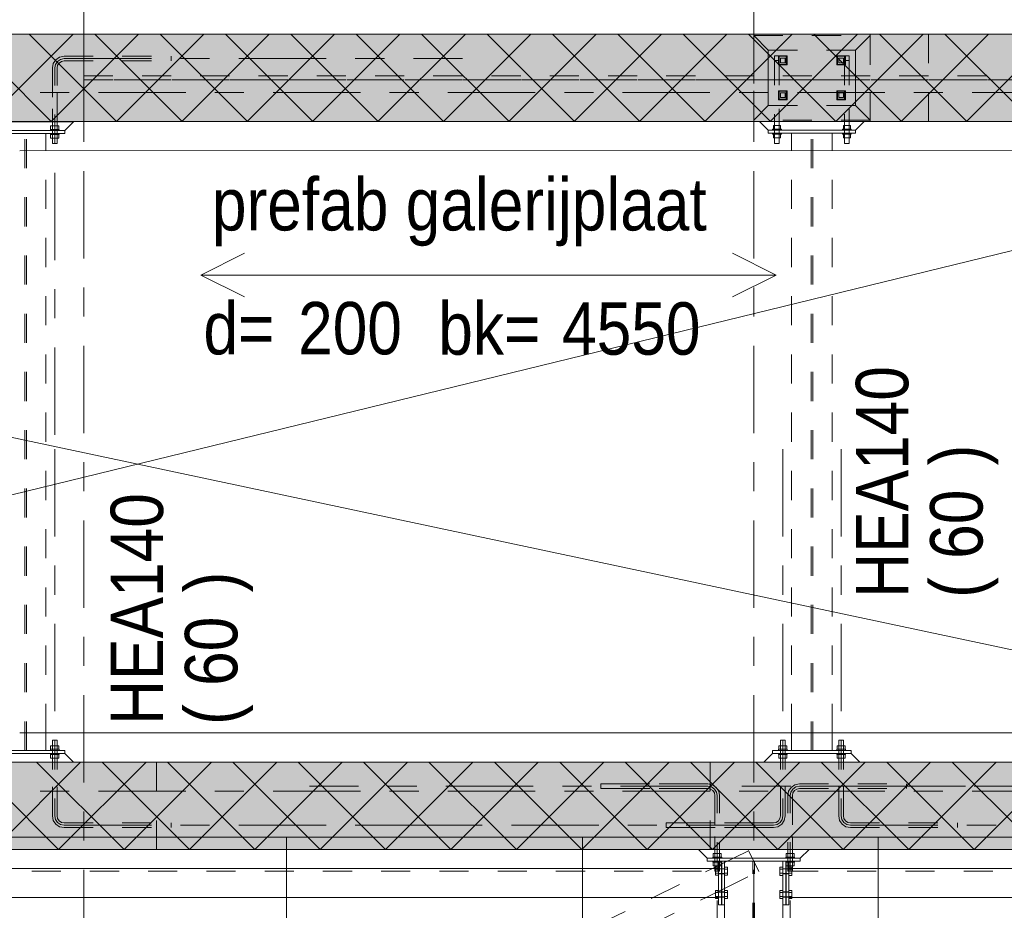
# Model space of a CAD drawing. Header units: millimetres. Extents: x -923 to -82, y -1402 to -808.
# Tile 67 of 109: x -638 to -604, y -945 to -915. Entities that reach past the tile are written whole.
import ezdxf

# ---------------------------------------------------------------- set-up
doc = ezdxf.new("R2010")
doc.units = ezdxf.units.MM
for name, pattern in [('XKITLINE00', [0]), ('XKITLINE01', [4, 1, -1, 1, -1]), ('XKITLINE02', [4, 2, -2]), ('XKITLINE03', [6, 3, -1, 1, -1])]:
    doc.linetypes.add(name, pattern=pattern)
for name, color, linetype, lineweight in [('Bout', 3, 'Continuous', 0), ('Grafisch object', 3, 'Continuous', 0), ('Onderdeel', 2, 'Continuous', 0), ('Onderdeel label', 2, 'Continuous', 0), ('Stramien', 4, 'Continuous', 0)]:
    doc.layers.add(name, color=color, linetype=linetype, lineweight=lineweight)
doc.styles.add('ARIAL', font='arial.ttf')

msp = doc.modelspace()

# ---------------------------------------------------------------- hatches: boundary and pattern name
at = {"layer": 'Onderdeel'}
for points in [[(-513.815, -918.318), (-690.317, -918.307), (-690.317, -915.307), (-513.815, -915.318)], [(-480.816, -943.316), (-687.816, -943.316), (-687.816, -940.316), (-480.816, -940.316)]]:
    msp.add_hatch(color=256, dxfattribs=at).paths.add_polyline_path(points, flags=17)

# ---------------------------------------------------------------- linework, layer by layer
at = {"layer": 'Bout', "linetype": 'XKITLINE02', "lineweight": 0}
for p, q in [((-613.524, -943.927), (-613.624, -943.927)), ((-613.624, -944.204), (-613.624, -943.927)), ((-613.624, -943.997), (-613.524, -943.997)), ((-613.624, -944.135), (-613.524, -944.135)), ((-613.624, -944.204), (-613.524, -944.204)), ((-613.524, -944.204), (-613.524, -943.927)), ((-613.524, -943.976), (-613.424, -943.976)), ((-613.524, -943.986), (-613.314, -943.986)), ((-613.524, -944.146), (-613.314, -944.146)), ((-613.524, -944.156), (-613.424, -944.156)), ((-613.424, -944.156), (-613.424, -943.976)), ((-613.414, -943.976), (-613.314, -943.976)), ((-613.414, -944.156), (-613.414, -943.976)), ((-613.414, -944.156), (-613.314, -944.156)), ((-613.214, -943.927), (-613.314, -943.927)), ((-613.314, -944.204), (-613.314, -943.927)), ((-613.314, -943.997), (-613.214, -943.997)), ((-613.314, -944.135), (-613.214, -944.135)), ((-613.314, -944.204), (-613.214, -944.204)), ((-613.214, -944.204), (-613.214, -943.927)), ((-611.414, -943.928), (-611.414, -944.205)), ((-611.414, -943.928), (-611.314, -943.928)), ((-611.414, -943.997), (-611.314, -943.997)), ((-611.414, -944.136), (-611.314, -944.136)), ((-611.414, -944.205), (-611.314, -944.205)), ((-611.314, -944.205), (-611.314, -943.928)), ((-611.314, -943.976), (-611.214, -943.976)), ((-611.314, -943.986), (-611.214, -943.986)), ((-611.314, -944.146), (-611.214, -944.146)), ((-611.314, -944.156), (-611.214, -944.156)), ((-611.214, -944.156), (-611.214, -943.976)), ((-611.204, -943.976), (-611.104, -943.976)), ((-611.204, -944.156), (-611.204, -943.976)), ((-611.204, -943.986), (-611.104, -943.986)), ((-611.204, -944.146), (-611.104, -944.146)), ((-611.204, -944.156), (-611.104, -944.156)), ((-611.104, -943.928), (-611.104, -944.205)), ((-611.104, -943.928), (-611.004, -943.928)), ((-611.104, -943.997), (-611.004, -943.997)), ((-611.104, -944.136), (-611.004, -944.136)), ((-611.104, -944.205), (-611.004, -944.205)), ((-611.004, -944.205), (-611.004, -943.928)), ((-613.524, -944.727), (-613.624, -944.727)), ((-613.624, -945.004), (-613.624, -944.727)), ((-613.624, -944.797), (-613.524, -944.797)), ((-613.524, -945.004), (-613.524, -944.727)), ((-613.524, -944.776), (-613.424, -944.776)), ((-613.524, -944.786), (-613.424, -944.786)), ((-613.424, -944.956), (-613.424, -944.776)), ((-613.414, -944.776), (-613.314, -944.776)), ((-613.414, -944.956), (-613.414, -944.776)), ((-613.414, -944.786), (-613.314, -944.786)), ((-613.214, -944.727), (-613.314, -944.727)), ((-613.314, -945.004), (-613.314, -944.727)), ((-613.314, -944.797), (-613.214, -944.797)), ((-613.214, -945.004), (-613.214, -944.727)), ((-611.414, -944.728), (-611.414, -945.005)), ((-611.414, -944.728), (-611.314, -944.728)), ((-611.414, -944.797), (-611.314, -944.797)), ((-611.314, -945.005), (-611.314, -944.728)), ((-611.314, -944.776), (-611.214, -944.776)), ((-611.314, -944.786), (-611.214, -944.786)), ((-611.214, -944.956), (-611.214, -944.776)), ((-611.204, -944.776), (-611.104, -944.776)), ((-611.204, -944.956), (-611.204, -944.776)), ((-611.204, -944.786), (-611.104, -944.786)), ((-611.104, -944.728), (-611.104, -945.005)), ((-611.104, -944.728), (-611.004, -944.728)), ((-611.104, -944.797), (-611.004, -944.797)), ((-611.004, -945.005), (-611.004, -944.728)), ((-613.624, -944.935), (-613.524, -944.935)), ((-613.524, -945.004), (-613.624, -945.004)), ((-613.524, -944.946), (-613.424, -944.946)), ((-613.524, -944.956), (-613.424, -944.956)), ((-613.414, -944.946), (-613.314, -944.946)), ((-613.414, -944.956), (-613.314, -944.956)), ((-613.314, -944.935), (-613.214, -944.935)), ((-613.314, -945.004), (-613.214, -945.004)), ((-611.414, -944.936), (-611.314, -944.936)), ((-611.414, -945.005), (-611.314, -945.005)), ((-611.314, -944.946), (-611.214, -944.946)), ((-611.314, -944.956), (-611.214, -944.956)), ((-611.204, -944.946), (-611.104, -944.946)), ((-611.204, -944.956), (-611.104, -944.956)), ((-611.104, -944.936), (-611.004, -944.936)), ((-611.104, -945.005), (-611.004, -945.005))]:
    msp.add_line(p, q, dxfattribs=at)
at = {"layer": 'Bout', "linetype": 'XKITLINE00', "lineweight": 0}
for p, q in [((-611.214, -943.986), (-611.204, -943.986)), ((-611.214, -944.146), (-611.204, -944.146)), ((-613.424, -944.786), (-613.414, -944.786)), ((-611.214, -944.786), (-611.204, -944.786)), ((-613.624, -944.966), (-613.624, -944.966)), ((-613.424, -944.946), (-613.414, -944.946)), ((-611.214, -944.946), (-611.204, -944.946))]:
    msp.add_line(p, q, dxfattribs=at)
at = {"layer": 'Grafisch object', "linetype": 'XKITLINE00', "lineweight": 0}
for p, q in [((-585.307, -918.317), (-689.79, -918.317)), ((-585.315, -918.326), (-689.316, -943.716)), ((-688.82, -918.314), (-585.315, -940.316)), ((-689.79, -940.316), (-585.307, -940.316)), ((-597.224, -942.893), (-689.317, -942.893)), ((-628.357, -968.814), (-628.357, -942.893)), ((-618.197, -968.814), (-618.197, -942.893)), ((-608.037, -968.814), (-608.037, -942.893))]:
    msp.add_line(p, q, dxfattribs=at)
at = {"layer": 'Onderdeel', "linetype": 'XKITLINE00', "lineweight": 0}
for p, q in [((-690.317, -915.307), (-513.815, -915.318)), ((-636.432, -918.31), (-639.433, -915.31)), ((-638.684, -918.31), (-635.684, -915.31)), ((-634.187, -918.31), (-637.187, -915.31)), ((-636.439, -918.31), (-633.439, -915.31)), ((-631.942, -918.311), (-634.942, -915.31)), ((-634.194, -918.31), (-631.195, -915.311)), ((-629.697, -918.311), (-632.697, -915.311)), ((-631.949, -918.311), (-628.95, -915.311)), ((-627.452, -918.311), (-630.452, -915.311)), ((-629.704, -918.311), (-626.705, -915.311)), ((-625.206, -918.311), (-628.207, -915.311)), ((-627.46, -918.311), (-624.46, -915.311)), ((-622.961, -918.311), (-625.961, -915.311)), ((-625.215, -918.311), (-622.215, -915.311)), ((-620.716, -918.311), (-623.716, -915.311)), ((-622.97, -918.311), (-619.97, -915.311)), ((-618.471, -918.311), (-621.471, -915.311)), ((-620.725, -918.311), (-617.725, -915.311)), ((-616.226, -918.312), (-619.226, -915.311)), ((-618.48, -918.311), (-615.48, -915.312)), ((-613.98, -918.312), (-616.981, -915.312)), ((-616.235, -918.312), (-613.235, -915.312)), ((-611.735, -918.312), (-614.735, -915.312)), ((-613.99, -918.312), (-610.99, -915.312)), ((-609.49, -918.312), (-612.49, -915.312)), ((-611.745, -918.312), (-608.745, -915.312)), ((-607.245, -918.312), (-610.245, -915.312)), ((-609.5, -918.312), (-606.5, -915.312)), ((-605, -918.312), (-608, -915.312)), ((-607.255, -918.312), (-604.255, -915.312)), ((-602.754, -918.312), (-605.755, -915.312)), ((-605.01, -918.312), (-602.011, -915.312)), ((-690.317, -918.307), (-513.815, -918.318)), ((-689.317, -918.314), (-585.315, -918.317)), ((-638.964, -918.324), (-635.664, -918.324)), ((-636.394, -918.324), (-636.394, -918.315)), ((-636.234, -918.324), (-636.234, -918.315)), ((-635.664, -918.324), (-635.964, -918.624)), ((-635.315, -918.314), (-635.315, -918.31)), ((-635.315, -918.314), (-584.854, -918.314)), ((-611.815, -918.614), (-612.112, -918.316)), ((-608.815, -918.614), (-608.518, -918.316)), ((-635.964, -918.624), (-638.664, -918.624)), ((-638.664, -918.624), (-635.964, -918.624)), ((-638.664, -918.724), (-635.964, -918.724)), ((-636.614, -918.724), (-636.614, -919.316)), ((-636.464, -918.764), (-636.464, -918.724)), ((-636.164, -918.764), (-636.464, -918.764)), ((-636.453, -918.884), (-636.453, -918.764)), ((-636.176, -918.884), (-636.176, -918.764)), ((-636.164, -918.764), (-636.164, -918.724)), ((-635.964, -918.724), (-635.964, -918.624)), ((-608.815, -918.614), (-611.815, -918.614)), ((-611.815, -918.714), (-611.815, -918.614)), ((-611.815, -918.614), (-608.815, -918.614)), ((-608.815, -918.714), (-611.815, -918.714)), ((-611.665, -918.754), (-611.665, -918.714)), ((-611.365, -918.754), (-611.665, -918.754)), ((-611.635, -918.874), (-611.635, -918.754)), ((-611.395, -918.874), (-611.395, -918.754)), ((-611.365, -918.754), (-611.365, -918.714)), ((-611.015, -919.314), (-611.015, -918.714)), ((-609.615, -918.714), (-609.615, -919.314)), ((-609.265, -918.714), (-609.265, -918.754)), ((-609.265, -918.754), (-608.965, -918.754)), ((-609.235, -918.754), (-609.235, -918.874)), ((-608.995, -918.754), (-608.995, -918.874)), ((-608.965, -918.714), (-608.965, -918.754)), ((-608.815, -918.614), (-608.815, -918.714)), ((-636.176, -918.884), (-636.453, -918.884)), ((-636.394, -919.074), (-636.394, -918.884)), ((-636.234, -919.074), (-636.394, -919.074)), ((-636.234, -919.074), (-636.234, -918.884)), ((-611.395, -918.874), (-611.635, -918.874)), ((-611.595, -918.874), (-611.595, -919.064)), ((-611.595, -919.064), (-611.435, -919.064)), ((-611.435, -919.064), (-611.435, -918.874)), ((-609.235, -918.874), (-608.995, -918.874)), ((-609.195, -919.064), (-609.195, -918.874)), ((-609.035, -919.064), (-609.195, -919.064)), ((-609.035, -918.874), (-609.035, -919.064)), ((-637.516, -919.316), (-597.318, -919.313)), ((-598.507, -939.314), (-637.516, -939.314)), ((-636.614, -939.916), (-636.614, -939.314)), ((-611.015, -939.916), (-611.015, -939.314)), ((-609.615, -939.916), (-609.615, -939.314)), ((-636.453, -939.756), (-636.176, -939.756)), ((-636.453, -939.756), (-636.453, -939.876)), ((-636.394, -939.566), (-636.234, -939.566)), ((-636.394, -939.756), (-636.394, -939.566)), ((-636.234, -939.756), (-636.234, -939.566)), ((-636.176, -939.756), (-636.176, -939.876)), ((-611.454, -939.756), (-611.176, -939.756)), ((-611.454, -939.756), (-611.454, -939.876)), ((-611.395, -939.566), (-611.235, -939.566)), ((-611.395, -939.756), (-611.395, -939.566)), ((-611.235, -939.756), (-611.235, -939.566)), ((-611.176, -939.876), (-611.176, -939.756)), ((-609.454, -939.756), (-609.176, -939.756)), ((-609.454, -939.756), (-609.454, -939.876)), ((-609.395, -939.566), (-609.235, -939.566)), ((-609.395, -939.756), (-609.395, -939.566)), ((-609.235, -939.756), (-609.235, -939.566)), ((-609.176, -939.756), (-609.176, -939.876)), ((-638.664, -939.916), (-635.964, -939.916)), ((-638.664, -940.016), (-635.964, -940.016)), ((-635.964, -940.016), (-638.664, -940.016)), ((-636.464, -939.876), (-636.164, -939.876)), ((-636.464, -939.876), (-636.464, -939.916)), ((-636.164, -939.876), (-636.164, -939.916)), ((-635.964, -940.016), (-635.964, -939.916)), ((-635.664, -940.316), (-635.964, -940.016)), ((-611.665, -940.016), (-611.965, -940.316)), ((-611.665, -940.016), (-611.665, -939.916)), ((-611.665, -939.916), (-608.965, -939.916)), ((-611.665, -940.016), (-608.965, -940.016)), ((-608.965, -940.016), (-611.665, -940.016)), ((-611.465, -939.876), (-611.165, -939.876)), ((-611.465, -939.876), (-611.465, -939.916)), ((-611.165, -939.916), (-611.165, -939.876)), ((-609.465, -939.876), (-609.165, -939.876)), ((-609.465, -939.876), (-609.465, -939.916)), ((-609.165, -939.876), (-609.165, -939.916)), ((-608.965, -940.016), (-608.965, -939.916)), ((-608.665, -940.316), (-608.965, -940.016)), ((-687.816, -940.316), (-480.816, -940.316)), ((-636.179, -943.316), (-639.179, -940.316)), ((-638.424, -943.316), (-635.424, -940.316)), ((-633.934, -943.316), (-636.934, -940.316)), ((-636.179, -943.316), (-633.179, -940.316)), ((-631.689, -943.316), (-634.689, -940.316)), ((-633.934, -943.316), (-630.934, -940.316)), ((-629.444, -943.316), (-632.444, -940.316)), ((-631.689, -943.316), (-628.689, -940.316)), ((-627.199, -943.316), (-630.199, -940.316)), ((-629.444, -943.316), (-626.444, -940.316)), ((-624.954, -943.316), (-627.954, -940.316)), ((-627.199, -943.316), (-624.199, -940.316)), ((-622.709, -943.316), (-625.709, -940.316)), ((-624.954, -943.316), (-621.954, -940.316)), ((-620.464, -943.316), (-623.464, -940.316)), ((-622.709, -943.316), (-619.709, -940.316)), ((-618.219, -943.316), (-621.219, -940.316)), ((-620.464, -943.316), (-617.464, -940.316)), ((-615.974, -943.316), (-618.974, -940.316)), ((-618.219, -943.316), (-615.219, -940.316)), ((-613.729, -943.316), (-616.729, -940.316)), ((-615.974, -943.316), (-612.974, -940.316)), ((-611.484, -943.316), (-614.484, -940.316)), ((-613.729, -943.316), (-610.729, -940.316)), ((-609.239, -943.316), (-612.239, -940.316)), ((-611.484, -943.316), (-608.484, -940.316)), ((-606.993, -943.316), (-609.993, -940.316)), ((-609.239, -943.316), (-606.239, -940.316)), ((-604.748, -943.316), (-607.748, -940.316)), ((-606.993, -943.316), (-603.993, -940.316)), ((-602.503, -943.316), (-605.503, -940.316)), ((-604.748, -943.316), (-601.748, -940.316)), ((-480.816, -943.316), (-687.816, -943.316)), ((-613.914, -943.616), (-614.214, -943.316)), ((-610.714, -943.616), (-610.414, -943.316)), ((-613.914, -943.616), (-610.714, -943.616)), ((-610.714, -943.616), (-613.914, -943.616)), ((-613.914, -943.616), (-613.914, -943.716)), ((-613.914, -943.716), (-613.524, -943.716)), ((-613.714, -943.756), (-613.714, -943.716)), ((-613.714, -943.756), (-613.524, -943.756)), ((-613.703, -943.876), (-613.703, -943.756)), ((-613.703, -943.876), (-613.524, -943.876)), ((-613.644, -943.966), (-613.644, -943.876)), ((-613.524, -943.716), (-613.424, -943.716)), ((-613.524, -943.966), (-613.524, -943.716)), ((-613.424, -943.716), (-610.714, -943.716)), ((-613.424, -943.716), (-613.424, -945.216)), ((-613.424, -943.756), (-613.414, -943.756)), ((-613.424, -943.816), (-613.414, -943.811)), ((-613.414, -943.756), (-613.414, -943.716)), ((-613.414, -944.966), (-613.414, -943.756)), ((-613.314, -944.966), (-613.314, -943.716)), ((-611.314, -943.716), (-611.314, -944.966)), ((-611.314, -943.716), (-611.214, -943.716)), ((-611.214, -943.716), (-611.214, -943.756)), ((-611.214, -943.756), (-611.204, -943.756)), ((-611.214, -944.966), (-611.214, -943.756)), ((-611.204, -943.716), (-611.104, -943.716)), ((-611.204, -945.216), (-611.204, -943.716)), ((-611.104, -943.966), (-611.104, -943.716)), ((-611.104, -943.756), (-610.914, -943.756)), ((-611.104, -943.876), (-610.926, -943.876)), ((-610.984, -943.966), (-610.984, -943.876)), ((-610.926, -943.876), (-610.926, -943.756)), ((-610.914, -943.756), (-610.914, -943.716)), ((-610.714, -943.716), (-610.714, -943.616)), ((-613.524, -943.966), (-661.104, -943.966)), ((-613.728, -943.966), (-613.644, -943.925)), ((-613.524, -944.966), (-613.524, -943.966)), ((-611.104, -943.966), (-598.804, -943.966)), ((-611.104, -944.966), (-611.104, -943.966)), ((-613.424, -944.708), (-613.414, -944.703)), ((-661.104, -944.966), (-613.524, -944.966)), ((-615.762, -944.966), (-615.761, -944.966)), ((-613.949, -944.966), (-613.949, -944.966)), ((-613.524, -945.216), (-613.524, -944.966)), ((-613.424, -945.216), (-613.524, -945.216)), ((-611.104, -945.216), (-611.204, -945.216)), ((-598.434, -944.966), (-611.104, -944.966)), ((-611.104, -944.966), (-611.104, -945.216))]:
    msp.add_line(p, q, dxfattribs=at)
at = {"layer": 'Onderdeel', "linetype": 'XKITLINE01', "lineweight": 0}
for p, q in [((-657.806, -915.309), (-612.315, -915.31)), ((-635.315, -918.31), (-635.315, -915.31)), ((-635.315, -918.31), (-635.315, -915.31)), ((-635.315, -915.314), (-635.315, -916.741)), ((-635.315, -915.314), (-469.027, -915.314)), ((-514.815, -915.314), (-635.315, -915.314)), ((-635.315, -915.314), (-635.315, -916.326)), ((-635.315, -918.31), (-635.315, -915.314)), ((-635.315, -915.314), (-584.853, -915.314)), ((-612.315, -918.31), (-612.315, -915.31)), ((-612.315, -915.31), (-606.316, -915.311)), ((-611.815, -915.864), (-612.315, -915.364)), ((-612.315, -918.264), (-612.315, -915.364)), ((-612.315, -915.364), (-608.315, -915.364)), ((-608.815, -915.864), (-608.315, -915.364)), ((-608.315, -918.311), (-608.315, -915.311)), ((-608.315, -915.364), (-608.315, -918.264)), ((-606.316, -918.311), (-606.316, -915.311)), ((-636.277, -916.192), (-636.147, -916.105)), ((-636.277, -916.192), (-636.147, -916.105)), ((-636.147, -916.105), (-635.994, -916.074)), ((-636.147, -916.105), (-635.994, -916.074)), ((-635.994, -916.074), (-632.314, -916.074)), ((-635.994, -916.074), (-632.314, -916.074)), ((-632.314, -916.234), (-632.314, -916.074)), ((-632.314, -916.074), (-632.314, -916.234)), ((-608.815, -915.864), (-611.815, -915.864)), ((-611.815, -915.864), (-611.815, -917.764)), ((-611.815, -917.764), (-611.815, -915.864)), ((-608.815, -915.864), (-611.815, -915.864)), ((-611.595, -916.064), (-611.435, -916.064)), ((-611.595, -916.064), (-611.595, -918.874)), ((-611.435, -916.064), (-611.595, -916.064)), ((-611.595, -916.064), (-611.595, -919.064)), ((-611.165, -916.064), (-611.465, -916.064)), ((-611.465, -916.064), (-611.465, -916.364)), ((-611.165, -916.064), (-611.465, -916.064)), ((-611.465, -916.064), (-611.465, -916.364)), ((-611.435, -918.874), (-611.435, -916.064)), ((-611.435, -916.064), (-611.435, -919.064)), ((-611.195, -916.075), (-611.435, -916.075)), ((-611.435, -916.075), (-611.435, -916.352)), ((-611.195, -916.075), (-611.435, -916.075)), ((-611.435, -916.075), (-611.435, -916.352)), ((-611.235, -916.134), (-611.395, -916.134)), ((-611.395, -916.134), (-611.395, -916.294)), ((-611.235, -916.294), (-611.235, -916.134)), ((-611.195, -916.352), (-611.195, -916.075)), ((-611.195, -916.352), (-611.195, -916.075)), ((-611.165, -916.364), (-611.165, -916.064)), ((-611.165, -916.364), (-611.165, -916.064)), ((-609.165, -916.064), (-609.465, -916.064)), ((-609.465, -916.064), (-609.465, -916.364)), ((-609.165, -916.064), (-609.465, -916.064)), ((-609.465, -916.064), (-609.465, -916.364)), ((-609.195, -916.075), (-609.435, -916.075)), ((-609.435, -916.075), (-609.435, -916.352)), ((-609.195, -916.075), (-609.435, -916.075)), ((-609.435, -916.075), (-609.435, -916.352)), ((-609.235, -916.134), (-609.395, -916.134)), ((-609.395, -916.134), (-609.395, -916.294)), ((-609.235, -916.294), (-609.235, -916.134)), ((-609.195, -916.064), (-609.035, -916.064)), ((-609.195, -916.064), (-609.195, -918.874)), ((-609.035, -916.064), (-609.195, -916.064)), ((-609.195, -916.064), (-609.195, -919.064)), ((-609.195, -916.352), (-609.195, -916.075)), ((-609.195, -916.352), (-609.195, -916.075)), ((-609.165, -916.364), (-609.165, -916.064)), ((-609.165, -916.364), (-609.165, -916.064)), ((-609.035, -918.874), (-609.035, -916.064)), ((-609.035, -919.064), (-609.035, -916.064)), ((-608.815, -915.864), (-608.815, -917.764)), ((-608.815, -917.764), (-608.815, -915.864)), ((-636.364, -916.321), (-636.394, -916.474)), ((-636.394, -916.474), (-636.364, -916.321)), ((-636.394, -918.884), (-636.394, -916.474)), ((-636.394, -916.474), (-636.394, -919.074)), ((-636.277, -916.192), (-636.364, -916.321)), ((-636.364, -916.321), (-636.277, -916.192)), ((-636.234, -916.474), (-636.216, -916.383)), ((-636.216, -916.383), (-636.234, -916.474)), ((-636.234, -918.315), (-636.234, -916.474)), ((-636.234, -919.074), (-636.234, -916.474)), ((-636.216, -916.383), (-636.164, -916.305)), ((-636.164, -916.305), (-636.216, -916.383)), ((-636.164, -916.305), (-636.086, -916.253)), ((-636.164, -916.305), (-636.086, -916.253)), ((-636.086, -916.253), (-635.994, -916.234)), ((-636.086, -916.253), (-635.994, -916.234)), ((-635.994, -916.234), (-632.314, -916.234)), ((-635.994, -916.234), (-632.314, -916.234)), ((-635.315, -916.741), (-635.315, -916.315)), ((-611.595, -916.224), (-611.435, -916.224)), ((-611.595, -916.224), (-611.435, -916.224)), ((-611.465, -916.364), (-611.165, -916.364)), ((-611.465, -916.364), (-611.165, -916.364)), ((-611.435, -916.352), (-611.195, -916.352)), ((-611.435, -916.352), (-611.195, -916.352)), ((-611.395, -916.294), (-611.235, -916.294)), ((-609.465, -916.364), (-609.165, -916.364)), ((-609.465, -916.364), (-609.165, -916.364)), ((-609.435, -916.352), (-609.195, -916.352)), ((-609.435, -916.352), (-609.195, -916.352)), ((-609.395, -916.294), (-609.235, -916.294)), ((-609.195, -916.224), (-609.035, -916.224)), ((-609.195, -916.224), (-609.035, -916.224)), ((-635.315, -916.741), (-469.027, -916.741)), ((-635.315, -916.741), (-585.285, -916.741)), ((-635.315, -916.741), (-469.025, -916.741)), ((-469.027, -916.886), (-635.315, -916.886)), ((-635.315, -916.886), (-635.315, -918.314)), ((-585.285, -916.886), (-635.315, -916.886)), ((-635.315, -916.886), (-635.315, -918.315)), ((-635.315, -916.886), (-469.025, -916.886)), ((-611.165, -917.264), (-611.465, -917.264)), ((-611.465, -917.264), (-611.465, -917.564)), ((-611.165, -917.264), (-611.465, -917.264)), ((-611.465, -917.264), (-611.465, -917.564)), ((-611.195, -917.275), (-611.435, -917.275)), ((-611.435, -917.275), (-611.435, -917.552)), ((-611.195, -917.275), (-611.435, -917.275)), ((-611.435, -917.275), (-611.435, -917.552)), ((-611.235, -917.334), (-611.395, -917.334)), ((-611.395, -917.334), (-611.395, -917.494)), ((-611.395, -917.494), (-611.235, -917.494)), ((-611.235, -917.494), (-611.235, -917.334)), ((-611.195, -917.552), (-611.195, -917.275)), ((-611.195, -917.552), (-611.195, -917.275)), ((-611.165, -917.564), (-611.165, -917.264)), ((-611.165, -917.564), (-611.165, -917.264)), ((-609.165, -917.264), (-609.465, -917.264)), ((-609.465, -917.264), (-609.465, -917.564)), ((-609.165, -917.264), (-609.465, -917.264)), ((-609.465, -917.264), (-609.465, -917.564)), ((-609.195, -917.275), (-609.435, -917.275)), ((-609.435, -917.275), (-609.435, -917.552)), ((-609.195, -917.275), (-609.435, -917.275)), ((-609.435, -917.275), (-609.435, -917.552)), ((-609.235, -917.334), (-609.395, -917.334)), ((-609.395, -917.334), (-609.395, -917.494)), ((-609.395, -917.494), (-609.235, -917.494)), ((-609.235, -917.494), (-609.235, -917.334)), ((-609.195, -917.552), (-609.195, -917.275)), ((-609.195, -917.552), (-609.195, -917.275)), ((-609.165, -917.564), (-609.165, -917.264)), ((-609.165, -917.564), (-609.165, -917.264)), ((-612.315, -918.264), (-611.815, -917.764)), ((-608.815, -917.764), (-611.815, -917.764)), ((-611.815, -917.764), (-608.815, -917.764)), ((-611.465, -917.564), (-611.165, -917.564)), ((-611.465, -917.564), (-611.165, -917.564)), ((-611.435, -917.552), (-611.195, -917.552)), ((-611.435, -917.552), (-611.195, -917.552)), ((-609.465, -917.564), (-609.165, -917.564)), ((-609.465, -917.564), (-609.165, -917.564)), ((-609.435, -917.552), (-609.195, -917.552)), ((-609.435, -917.552), (-609.195, -917.552)), ((-608.315, -918.264), (-608.815, -917.764)), ((-690.317, -918.308), (-612.315, -918.31)), ((-636.453, -918.584), (-636.453, -918.464)), ((-636.176, -918.464), (-636.453, -918.464)), ((-636.453, -918.584), (-636.453, -918.464)), ((-636.453, -918.464), (-636.176, -918.464)), ((-636.234, -918.884), (-636.234, -918.324)), ((-636.176, -918.584), (-636.176, -918.464)), ((-636.176, -918.584), (-636.176, -918.464)), ((-635.315, -918.314), (-469.027, -918.314)), ((-635.315, -918.315), (-585.285, -918.314)), ((-608.315, -918.264), (-612.315, -918.264)), ((-606.316, -918.311), (-612.315, -918.31)), ((-612.115, -918.314), (-608.515, -918.314)), ((-612.112, -918.316), (-612.115, -918.314)), ((-612.115, -918.314), (-612.112, -918.316)), ((-611.635, -918.574), (-611.635, -918.454)), ((-611.395, -918.454), (-611.635, -918.454)), ((-611.635, -918.574), (-611.635, -918.454)), ((-611.635, -918.454), (-611.395, -918.454)), ((-611.395, -918.574), (-611.395, -918.454)), ((-611.395, -918.574), (-611.395, -918.454)), ((-609.235, -918.574), (-609.235, -918.454)), ((-609.235, -918.454), (-608.995, -918.454)), ((-609.235, -918.574), (-609.235, -918.454)), ((-608.995, -918.454), (-609.235, -918.454)), ((-608.995, -918.574), (-608.995, -918.454)), ((-608.995, -918.574), (-608.995, -918.454)), ((-608.518, -918.316), (-608.515, -918.314)), ((-608.515, -918.314), (-608.518, -918.316)), ((-638.014, -918.724), (-636.614, -918.724)), ((-637.342, -939.916), (-637.342, -918.724)), ((-637.287, -939.916), (-637.287, -918.724)), ((-636.464, -918.624), (-636.464, -918.584)), ((-636.164, -918.584), (-636.464, -918.584)), ((-636.464, -918.624), (-636.464, -918.584)), ((-636.464, -918.584), (-636.164, -918.584)), ((-636.164, -918.624), (-636.464, -918.624)), ((-636.464, -918.624), (-636.164, -918.624)), ((-636.164, -918.724), (-636.464, -918.724)), ((-636.464, -918.764), (-636.464, -918.724)), ((-636.464, -918.724), (-636.164, -918.724)), ((-636.464, -918.764), (-636.164, -918.764)), ((-636.176, -918.584), (-636.453, -918.584)), ((-636.453, -918.584), (-636.176, -918.584)), ((-636.176, -918.764), (-636.453, -918.764)), ((-636.453, -918.884), (-636.453, -918.764)), ((-636.453, -918.764), (-636.176, -918.764)), ((-636.176, -918.884), (-636.176, -918.764)), ((-636.164, -918.624), (-636.164, -918.584)), ((-636.164, -918.624), (-636.164, -918.584)), ((-636.164, -918.764), (-636.164, -918.724)), ((-611.665, -918.614), (-611.665, -918.574)), ((-611.365, -918.574), (-611.665, -918.574)), ((-611.665, -918.614), (-611.665, -918.574)), ((-611.665, -918.574), (-611.365, -918.574)), ((-611.365, -918.614), (-611.665, -918.614)), ((-611.665, -918.614), (-611.365, -918.614)), ((-611.365, -918.714), (-611.665, -918.714)), ((-611.665, -918.754), (-611.665, -918.714)), ((-611.665, -918.714), (-611.365, -918.714)), ((-611.665, -918.754), (-611.365, -918.754)), ((-611.395, -918.574), (-611.635, -918.574)), ((-611.635, -918.574), (-611.395, -918.574)), ((-611.395, -918.754), (-611.635, -918.754)), ((-611.635, -918.874), (-611.635, -918.754)), ((-611.635, -918.754), (-611.395, -918.754)), ((-611.395, -918.874), (-611.395, -918.754)), ((-611.365, -918.614), (-611.365, -918.574)), ((-611.365, -918.614), (-611.365, -918.574)), ((-611.365, -918.754), (-611.365, -918.714)), ((-611.015, -918.714), (-609.615, -918.714)), ((-610.343, -939.916), (-610.343, -918.714)), ((-610.288, -939.916), (-610.288, -918.714)), ((-609.265, -918.614), (-609.265, -918.574)), ((-609.265, -918.574), (-608.965, -918.574)), ((-609.265, -918.614), (-609.265, -918.574)), ((-608.965, -918.574), (-609.265, -918.574)), ((-609.265, -918.614), (-608.965, -918.614)), ((-608.965, -918.614), (-609.265, -918.614)), ((-608.965, -918.714), (-609.265, -918.714)), ((-609.265, -918.754), (-609.265, -918.714)), ((-608.965, -918.714), (-609.265, -918.714)), ((-608.965, -918.754), (-609.265, -918.754)), ((-609.235, -918.574), (-608.995, -918.574)), ((-608.995, -918.574), (-609.235, -918.574)), ((-608.995, -918.754), (-609.235, -918.754)), ((-609.235, -918.874), (-609.235, -918.754)), ((-608.995, -918.754), (-609.235, -918.754)), ((-608.995, -918.874), (-608.995, -918.754)), ((-608.965, -918.614), (-608.965, -918.574)), ((-608.965, -918.614), (-608.965, -918.574)), ((-608.965, -918.754), (-608.965, -918.714)), ((-636.453, -918.884), (-636.176, -918.884)), ((-636.394, -919.074), (-636.234, -919.074)), ((-611.635, -918.874), (-611.395, -918.874)), ((-611.435, -919.064), (-611.595, -919.064)), ((-608.995, -918.874), (-609.235, -918.874)), ((-609.195, -919.064), (-609.035, -919.064)), ((-636.614, -939.314), (-636.614, -919.316)), ((-611.015, -939.314), (-611.015, -919.314)), ((-609.615, -939.314), (-609.615, -919.314)), ((-636.176, -939.756), (-636.453, -939.756)), ((-636.453, -939.756), (-636.453, -939.876)), ((-636.234, -939.566), (-636.394, -939.566)), ((-636.394, -939.566), (-636.394, -942.166)), ((-636.394, -942.166), (-636.394, -939.756)), ((-636.234, -939.566), (-636.234, -942.166)), ((-636.234, -942.166), (-636.234, -939.756)), ((-636.176, -939.756), (-636.176, -939.876)), ((-611.454, -939.756), (-611.176, -939.756)), ((-611.454, -939.756), (-611.454, -939.876)), ((-611.395, -939.566), (-611.235, -939.566)), ((-611.395, -939.566), (-611.395, -942.166)), ((-611.395, -942.166), (-611.395, -939.756)), ((-611.235, -939.566), (-611.235, -942.166)), ((-611.235, -942.166), (-611.235, -939.756)), ((-611.176, -939.756), (-611.176, -939.876)), ((-609.176, -939.756), (-609.454, -939.756)), ((-609.454, -939.756), (-609.454, -939.876)), ((-609.235, -939.566), (-609.395, -939.566)), ((-609.395, -939.566), (-609.395, -942.166)), ((-609.395, -942.166), (-609.395, -939.756)), ((-609.235, -939.566), (-609.235, -942.166)), ((-609.235, -942.166), (-609.235, -939.756)), ((-609.176, -939.756), (-609.176, -939.876)), ((-638.014, -939.916), (-636.614, -939.916)), ((-636.164, -939.876), (-636.464, -939.876)), ((-636.464, -939.876), (-636.464, -939.916)), ((-636.164, -939.916), (-636.464, -939.916)), ((-636.464, -939.916), (-636.164, -939.916)), ((-636.164, -940.016), (-636.464, -940.016)), ((-636.464, -940.016), (-636.464, -940.056)), ((-636.464, -940.016), (-636.164, -940.016)), ((-636.464, -940.016), (-636.464, -940.056)), ((-636.164, -940.056), (-636.464, -940.056)), ((-636.464, -940.056), (-636.164, -940.056)), ((-636.176, -939.876), (-636.453, -939.876)), ((-636.453, -939.876), (-636.176, -939.876)), ((-636.176, -940.056), (-636.453, -940.056)), ((-636.453, -940.056), (-636.453, -940.176)), ((-636.453, -940.056), (-636.176, -940.056)), ((-636.453, -940.056), (-636.453, -940.176)), ((-636.176, -940.056), (-636.176, -940.176)), ((-636.176, -940.056), (-636.176, -940.176)), ((-636.164, -939.876), (-636.164, -939.916)), ((-636.164, -940.016), (-636.164, -940.056)), ((-636.164, -940.016), (-636.164, -940.056)), ((-611.465, -939.876), (-611.165, -939.876)), ((-611.465, -939.876), (-611.465, -939.916)), ((-611.465, -939.916), (-611.165, -939.916)), ((-611.465, -939.916), (-611.165, -939.916)), ((-611.165, -940.016), (-611.465, -940.016)), ((-611.465, -940.016), (-611.465, -940.056)), ((-611.465, -940.016), (-611.165, -940.016)), ((-611.465, -940.016), (-611.465, -940.056)), ((-611.165, -940.056), (-611.465, -940.056)), ((-611.465, -940.056), (-611.165, -940.056)), ((-611.454, -939.876), (-611.176, -939.876)), ((-611.454, -939.876), (-611.176, -939.876)), ((-611.454, -940.056), (-611.176, -940.056)), ((-611.454, -940.056), (-611.454, -940.176)), ((-611.176, -940.056), (-611.454, -940.056)), ((-611.454, -940.056), (-611.454, -940.176)), ((-611.176, -940.056), (-611.176, -940.176)), ((-611.176, -940.056), (-611.176, -940.176)), ((-611.165, -939.876), (-611.165, -939.916)), ((-611.165, -940.016), (-611.165, -940.056)), ((-611.165, -940.016), (-611.165, -940.056)), ((-611.015, -939.916), (-609.615, -939.916)), ((-609.165, -939.876), (-609.465, -939.876)), ((-609.465, -939.876), (-609.465, -939.916)), ((-609.465, -939.916), (-609.165, -939.916)), ((-609.165, -939.916), (-609.465, -939.916)), ((-609.465, -940.016), (-609.165, -940.016)), ((-609.465, -940.016), (-609.465, -940.056)), ((-609.165, -940.016), (-609.465, -940.016)), ((-609.465, -940.016), (-609.465, -940.056)), ((-609.465, -940.056), (-609.165, -940.056)), ((-609.165, -940.056), (-609.465, -940.056)), ((-609.454, -939.876), (-609.176, -939.876)), ((-609.176, -939.876), (-609.454, -939.876)), ((-609.454, -940.056), (-609.176, -940.056)), ((-609.454, -940.056), (-609.454, -940.176)), ((-609.176, -940.056), (-609.454, -940.056)), ((-609.454, -940.056), (-609.454, -940.176)), ((-609.176, -940.056), (-609.176, -940.176)), ((-609.176, -940.056), (-609.176, -940.176)), ((-609.165, -939.876), (-609.165, -939.916)), ((-609.165, -940.016), (-609.165, -940.056)), ((-609.165, -940.016), (-609.165, -940.056)), ((-638.964, -940.316), (-635.664, -940.316)), ((-636.176, -940.176), (-636.453, -940.176)), ((-636.453, -940.176), (-636.176, -940.176)), ((-632.82, -943.316), (-632.82, -940.316)), ((-613.81, -943.316), (-613.81, -940.316)), ((-611.965, -940.316), (-608.665, -940.316)), ((-611.454, -940.176), (-611.176, -940.176)), ((-611.176, -940.176), (-611.454, -940.176)), ((-609.454, -940.176), (-609.176, -940.176)), ((-609.176, -940.176), (-609.454, -940.176)), ((-617.564, -941.066), (-613.884, -941.066)), ((-617.564, -941.226), (-617.564, -941.066)), ((-613.884, -941.066), (-617.564, -941.066)), ((-617.564, -941.066), (-617.564, -941.226)), ((-613.884, -941.066), (-613.731, -941.096)), ((-613.884, -941.066), (-613.731, -941.096)), ((-613.601, -941.183), (-613.731, -941.096)), ((-613.601, -941.183), (-613.731, -941.096)), ((-611.027, -941.183), (-610.897, -941.096)), ((-611.027, -941.183), (-610.897, -941.096)), ((-610.897, -941.096), (-610.744, -941.066)), ((-610.897, -941.096), (-610.744, -941.066)), ((-610.744, -941.066), (-607.064, -941.066)), ((-610.744, -941.066), (-607.064, -941.066)), ((-607.064, -941.226), (-607.064, -941.066)), ((-607.064, -941.066), (-607.064, -941.226)), ((-613.884, -941.226), (-617.564, -941.226)), ((-617.564, -941.226), (-613.884, -941.226)), ((-613.884, -941.226), (-613.792, -941.244)), ((-613.884, -941.226), (-613.792, -941.244)), ((-613.714, -941.296), (-613.792, -941.244)), ((-613.714, -941.296), (-613.792, -941.244)), ((-613.662, -941.374), (-613.714, -941.296)), ((-613.714, -941.296), (-613.662, -941.374)), ((-613.644, -941.466), (-613.662, -941.374)), ((-613.662, -941.374), (-613.644, -941.466)), ((-613.644, -941.466), (-613.644, -944.066)), ((-613.644, -943.876), (-613.644, -941.466)), ((-613.601, -941.183), (-613.515, -941.313)), ((-613.515, -941.313), (-613.601, -941.183)), ((-613.515, -941.313), (-613.484, -941.466)), ((-613.484, -941.466), (-613.515, -941.313)), ((-613.484, -944.066), (-613.484, -941.466)), ((-613.484, -944.066), (-613.484, -941.466)), ((-611.114, -941.313), (-611.144, -941.466)), ((-611.144, -941.466), (-611.114, -941.313)), ((-611.144, -944.066), (-611.144, -941.466)), ((-611.144, -944.066), (-611.144, -941.466)), ((-611.027, -941.183), (-611.114, -941.313)), ((-611.114, -941.313), (-611.027, -941.183)), ((-610.984, -941.466), (-610.966, -941.374)), ((-610.966, -941.374), (-610.984, -941.466)), ((-610.984, -941.466), (-610.984, -944.066)), ((-610.984, -943.876), (-610.984, -941.466)), ((-610.966, -941.374), (-610.914, -941.296)), ((-610.914, -941.296), (-610.966, -941.374)), ((-610.914, -941.296), (-610.836, -941.244)), ((-610.914, -941.296), (-610.836, -941.244)), ((-610.836, -941.244), (-610.744, -941.226)), ((-610.836, -941.244), (-610.744, -941.226)), ((-610.744, -941.226), (-607.064, -941.226)), ((-610.744, -941.226), (-607.064, -941.226)), ((-636.364, -942.319), (-636.394, -942.166)), ((-636.364, -942.319), (-636.394, -942.166)), ((-636.216, -942.258), (-636.234, -942.166)), ((-636.216, -942.258), (-636.234, -942.166)), ((-611.413, -942.258), (-611.395, -942.166)), ((-611.413, -942.258), (-611.395, -942.166)), ((-611.265, -942.319), (-611.235, -942.166)), ((-611.265, -942.319), (-611.235, -942.166)), ((-609.365, -942.319), (-609.395, -942.166)), ((-609.365, -942.319), (-609.395, -942.166)), ((-609.217, -942.258), (-609.235, -942.166)), ((-609.217, -942.258), (-609.235, -942.166)), ((-636.277, -942.449), (-636.364, -942.319)), ((-636.277, -942.449), (-636.364, -942.319)), ((-636.277, -942.449), (-636.147, -942.536)), ((-636.277, -942.449), (-636.147, -942.536)), ((-636.164, -942.336), (-636.216, -942.258)), ((-636.164, -942.336), (-636.216, -942.258)), ((-636.164, -942.336), (-636.086, -942.388)), ((-636.164, -942.336), (-636.086, -942.388)), ((-636.086, -942.388), (-635.994, -942.406)), ((-636.086, -942.388), (-635.994, -942.406)), ((-635.994, -942.406), (-632.314, -942.406)), ((-635.994, -942.406), (-632.314, -942.406)), ((-632.314, -942.406), (-632.314, -942.566)), ((-632.314, -942.566), (-632.314, -942.406)), ((-615.315, -942.406), (-611.635, -942.406)), ((-615.315, -942.566), (-615.315, -942.406)), ((-611.635, -942.406), (-615.315, -942.406)), ((-615.315, -942.406), (-615.315, -942.566)), ((-611.635, -942.406), (-611.543, -942.388)), ((-611.635, -942.406), (-611.543, -942.388)), ((-611.543, -942.388), (-611.465, -942.336)), ((-611.543, -942.388), (-611.465, -942.336)), ((-611.482, -942.536), (-611.352, -942.449)), ((-611.482, -942.536), (-611.352, -942.449)), ((-611.465, -942.336), (-611.413, -942.258)), ((-611.465, -942.336), (-611.413, -942.258)), ((-611.352, -942.449), (-611.265, -942.319)), ((-611.352, -942.449), (-611.265, -942.319)), ((-609.278, -942.449), (-609.365, -942.319)), ((-609.278, -942.449), (-609.365, -942.319)), ((-609.148, -942.536), (-609.278, -942.449)), ((-609.148, -942.536), (-609.278, -942.449)), ((-609.165, -942.336), (-609.217, -942.258)), ((-609.165, -942.336), (-609.217, -942.258)), ((-609.087, -942.388), (-609.165, -942.336)), ((-609.087, -942.388), (-609.165, -942.336)), ((-609.087, -942.388), (-608.995, -942.406)), ((-609.087, -942.388), (-608.995, -942.406)), ((-608.995, -942.406), (-605.315, -942.406)), ((-608.995, -942.406), (-605.315, -942.406)), ((-605.315, -942.566), (-605.315, -942.406)), ((-605.315, -942.406), (-605.315, -942.566)), ((-636.147, -942.536), (-635.994, -942.566)), ((-636.147, -942.536), (-635.994, -942.566)), ((-635.994, -942.566), (-632.314, -942.566)), ((-635.994, -942.566), (-632.314, -942.566)), ((-611.635, -942.566), (-615.315, -942.566)), ((-615.315, -942.566), (-611.635, -942.566)), ((-611.635, -942.566), (-611.482, -942.536)), ((-611.635, -942.566), (-611.482, -942.536)), ((-609.148, -942.536), (-608.995, -942.566)), ((-609.148, -942.536), (-608.995, -942.566)), ((-608.995, -942.566), (-605.315, -942.566)), ((-608.995, -942.566), (-605.315, -942.566)), ((-610.414, -943.316), (-614.214, -943.316)), ((-614.214, -943.316), (-614.214, -943.316)), ((-614.214, -943.316), (-614.214, -943.316)), ((-613.703, -943.576), (-613.703, -943.456)), ((-613.703, -943.456), (-613.426, -943.456)), ((-613.703, -943.576), (-613.703, -943.456)), ((-613.426, -943.456), (-613.703, -943.456)), ((-613.426, -943.576), (-613.426, -943.456)), ((-613.426, -943.576), (-613.426, -943.456)), ((-613.414, -943.811), (-612.491, -943.357)), ((-612.138, -944.075), (-612.491, -943.357)), ((-611.203, -943.576), (-611.203, -943.456)), ((-610.926, -943.456), (-611.203, -943.456)), ((-611.203, -943.576), (-611.203, -943.456)), ((-611.203, -943.456), (-610.926, -943.456)), ((-610.926, -943.576), (-610.926, -943.456)), ((-610.926, -943.576), (-610.926, -943.456)), ((-613.714, -943.616), (-613.714, -943.576)), ((-613.714, -943.576), (-613.414, -943.576)), ((-613.714, -943.616), (-613.714, -943.576)), ((-613.414, -943.576), (-613.714, -943.576)), ((-613.714, -943.616), (-613.414, -943.616)), ((-613.414, -943.616), (-613.714, -943.616)), ((-613.714, -943.756), (-613.714, -943.716)), ((-613.714, -943.716), (-613.414, -943.716)), ((-613.414, -943.716), (-613.714, -943.716)), ((-613.714, -943.756), (-613.414, -943.756)), ((-613.703, -943.576), (-613.426, -943.576)), ((-613.426, -943.576), (-613.703, -943.576)), ((-613.703, -943.876), (-613.703, -943.756)), ((-613.703, -943.756), (-613.426, -943.756)), ((-613.426, -943.756), (-613.703, -943.756)), ((-613.703, -943.876), (-613.426, -943.876)), ((-613.644, -943.925), (-613.424, -943.816)), ((-613.524, -943.716), (-613.424, -943.716)), ((-613.524, -943.756), (-613.424, -943.756)), ((-613.524, -943.876), (-613.426, -943.876)), ((-613.426, -943.876), (-613.426, -943.756)), ((-613.426, -943.876), (-613.426, -943.756)), ((-613.414, -943.616), (-613.414, -943.576)), ((-613.414, -943.616), (-613.414, -943.576)), ((-613.414, -943.756), (-613.414, -943.716)), ((-613.414, -943.716), (-613.314, -943.716)), ((-613.414, -943.756), (-613.414, -943.716)), ((-613.314, -943.716), (-611.314, -943.716)), ((-613.314, -943.716), (-613.314, -945.216)), ((-612.347, -968.149), (-612.347, -943.716)), ((-612.282, -968.149), (-612.282, -943.716)), ((-611.314, -945.216), (-611.314, -943.716)), ((-611.214, -943.616), (-611.214, -943.576)), ((-610.914, -943.576), (-611.214, -943.576)), ((-611.214, -943.616), (-611.214, -943.576)), ((-611.214, -943.576), (-610.914, -943.576)), ((-610.914, -943.616), (-611.214, -943.616)), ((-611.214, -943.616), (-610.914, -943.616)), ((-611.214, -943.756), (-611.214, -943.716)), ((-610.914, -943.716), (-611.214, -943.716)), ((-610.914, -943.716), (-611.214, -943.716)), ((-611.214, -943.756), (-611.214, -943.716)), ((-610.914, -943.756), (-611.214, -943.756)), ((-611.204, -943.756), (-611.104, -943.756)), ((-610.926, -943.576), (-611.203, -943.576)), ((-611.203, -943.576), (-610.926, -943.576)), ((-611.203, -943.876), (-611.203, -943.756)), ((-611.203, -943.756), (-610.926, -943.756)), ((-611.203, -943.876), (-611.203, -943.756)), ((-610.926, -943.756), (-611.203, -943.756)), ((-611.203, -943.876), (-611.104, -943.876)), ((-610.926, -943.876), (-611.203, -943.876)), ((-610.926, -943.876), (-610.926, -943.756)), ((-610.914, -943.616), (-610.914, -943.576)), ((-610.914, -943.616), (-610.914, -943.576)), ((-610.914, -943.756), (-610.914, -943.716)), ((-661.104, -944.066), (-613.524, -944.066)), ((-615.761, -944.966), (-613.728, -943.966)), ((-613.644, -944.066), (-613.644, -943.966)), ((-613.644, -944.066), (-613.484, -944.066)), ((-613.484, -944.066), (-613.644, -944.066)), ((-613.524, -944.966), (-613.524, -943.966)), ((-613.414, -944.703), (-612.138, -944.075)), ((-610.984, -944.066), (-611.144, -944.066)), ((-611.144, -944.066), (-610.984, -944.066)), ((-611.104, -944.966), (-611.104, -943.966)), ((-611.104, -944.066), (-598.434, -944.066)), ((-610.984, -944.066), (-610.984, -943.966)), ((-613.949, -944.966), (-613.424, -944.708)), ((-662.491, -967.955), (-615.762, -944.966)), ((-660.804, -968.017), (-613.949, -944.966)), ((-613.414, -945.216), (-613.414, -944.966)), ((-613.314, -945.216), (-613.414, -945.216)), ((-613.314, -967.814), (-613.314, -944.966)), ((-611.314, -967.814), (-611.314, -944.966)), ((-611.214, -945.216), (-611.314, -945.216)), ((-611.214, -944.966), (-611.214, -945.216))]:
    msp.add_line(p, q, dxfattribs=at)
at = {"layer": 'Onderdeel', "linetype": 'XKITLINE03', "lineweight": 0}
for p, q in [((-636.117, -916.179), (-635.994, -916.154)), ((-636.117, -916.179), (-635.994, -916.154)), ((-635.994, -916.154), (-622.314, -916.154)), ((-635.994, -916.154), (-622.314, -916.154)), ((-636.314, -916.474), (-636.29, -916.352)), ((-636.314, -916.474), (-636.29, -916.352)), ((-636.314, -929.074), (-636.314, -916.474)), ((-636.314, -929.074), (-636.314, -916.474)), ((-636.29, -916.352), (-636.22, -916.248)), ((-636.29, -916.352), (-636.22, -916.248)), ((-636.22, -916.248), (-636.117, -916.179)), ((-636.22, -916.248), (-636.117, -916.179)), ((-636.314, -929.566), (-636.314, -942.166)), ((-636.314, -929.566), (-636.314, -942.166)), ((-611.315, -929.566), (-611.315, -942.166)), ((-611.315, -929.566), (-611.315, -942.166)), ((-609.315, -929.566), (-609.315, -942.166)), ((-609.315, -929.566), (-609.315, -942.166)), ((-613.884, -941.146), (-627.564, -941.145)), ((-613.884, -941.146), (-627.564, -941.145)), ((-613.762, -941.17), (-613.884, -941.146)), ((-613.762, -941.17), (-613.884, -941.146)), ((-613.658, -941.24), (-613.762, -941.17)), ((-613.658, -941.24), (-613.762, -941.17)), ((-599.044, -941.146), (-612.724, -941.146)), ((-599.044, -941.146), (-612.724, -941.146)), ((-610.97, -941.24), (-610.867, -941.17)), ((-610.97, -941.24), (-610.867, -941.17)), ((-610.867, -941.17), (-610.744, -941.146)), ((-610.867, -941.17), (-610.744, -941.146)), ((-610.744, -941.146), (-597.064, -941.146)), ((-610.744, -941.146), (-597.064, -941.146)), ((-613.589, -941.343), (-613.658, -941.24)), ((-613.589, -941.343), (-613.658, -941.24)), ((-613.564, -941.466), (-613.589, -941.343)), ((-613.564, -941.466), (-613.589, -941.343)), ((-613.564, -954.066), (-613.564, -941.466)), ((-613.564, -954.066), (-613.564, -941.466)), ((-611.064, -941.466), (-611.04, -941.343)), ((-611.064, -941.466), (-611.04, -941.343)), ((-611.064, -954.066), (-611.064, -941.466)), ((-611.064, -954.066), (-611.064, -941.466)), ((-611.04, -941.343), (-610.97, -941.24)), ((-611.04, -941.343), (-610.97, -941.24)), ((-636.314, -942.166), (-636.29, -942.288)), ((-636.314, -942.166), (-636.29, -942.288)), ((-611.315, -942.166), (-611.339, -942.288)), ((-611.315, -942.166), (-611.339, -942.288)), ((-609.315, -942.166), (-609.291, -942.288)), ((-609.315, -942.166), (-609.291, -942.288)), ((-636.29, -942.288), (-636.22, -942.392)), ((-636.29, -942.288), (-636.22, -942.392)), ((-636.22, -942.392), (-636.117, -942.462)), ((-636.22, -942.392), (-636.117, -942.462)), ((-636.117, -942.462), (-635.994, -942.486)), ((-636.117, -942.462), (-635.994, -942.486)), ((-635.994, -942.486), (-622.314, -942.486)), ((-635.994, -942.486), (-622.314, -942.486)), ((-611.635, -942.486), (-625.315, -942.486)), ((-611.635, -942.486), (-625.315, -942.486)), ((-611.513, -942.462), (-611.635, -942.486)), ((-611.513, -942.462), (-611.635, -942.486)), ((-611.409, -942.392), (-611.513, -942.462)), ((-611.409, -942.392), (-611.513, -942.462)), ((-611.339, -942.288), (-611.409, -942.392)), ((-611.339, -942.288), (-611.409, -942.392)), ((-609.291, -942.288), (-609.221, -942.392)), ((-609.291, -942.288), (-609.221, -942.392)), ((-609.221, -942.392), (-609.117, -942.462)), ((-609.221, -942.392), (-609.117, -942.462)), ((-609.117, -942.462), (-608.995, -942.486)), ((-609.117, -942.462), (-608.995, -942.486)), ((-608.995, -942.486), (-595.315, -942.486)), ((-608.995, -942.486), (-595.315, -942.486))]:
    msp.add_line(p, q, dxfattribs=at)
at = {"layer": 'Onderdeel label', "linetype": 'XKITLINE00', "lineweight": 0}
for p, q in [((-631.292, -923.586), (-629.792, -922.836)), ((-611.542, -923.586), (-613.042, -922.836)), ((-631.292, -923.586), (-611.542, -923.586)), ((-631.292, -923.586), (-629.792, -924.336)), ((-611.542, -923.586), (-613.042, -924.336))]:
    msp.add_line(p, q, dxfattribs=at)
at = {"layer": 'Stramien', "linetype": 'XKITLINE03', "lineweight": 0}
for p, q in [((-635.315, -1103.014), (-635.315, -840.314)), ((-612.315, -1103.014), (-612.315, -840.314)), ((-880.815, -917.314), (-445.815, -917.314)), ((-880.815, -941.314), (-445.815, -941.314))]:
    msp.add_line(p, q, dxfattribs=at)

# ---------------------------------------------------------------- texts
at = {"layer": 'Onderdeel label', "style": 'ARIAL', "width": 0.85}
for s, rotation, p in [('prefab galerijplaat', 360, (-630.916, -922.056)), ('d=', 360, (-631.208, -926.312)), ('200', 360, (-627.958, -926.312)), ('bk=', 360, (-623.145, -926.323)), ('4550', 360, (-618.895, -926.323)), ('HEA140', 90.0002, (-607.007, -934.674)), (')', 90.0002, (-604.457, -930.125)), ('60', 90.0002, (-604.457, -933.335)), ('HEA140', 90.0002, (-632.594, -939.038)), (')', 90.0002, (-630.044, -934.489)), ('(', 90.0002, (-604.457, -934.674)), ('60', 90.0002, (-630.044, -937.699)), ('(', 90.0002, (-630.044, -939.038))]:
    msp.add_text(s, height=1.8, rotation=rotation, dxfattribs=at).set_placement(p)

doc.saveas('drawing.dxf')
